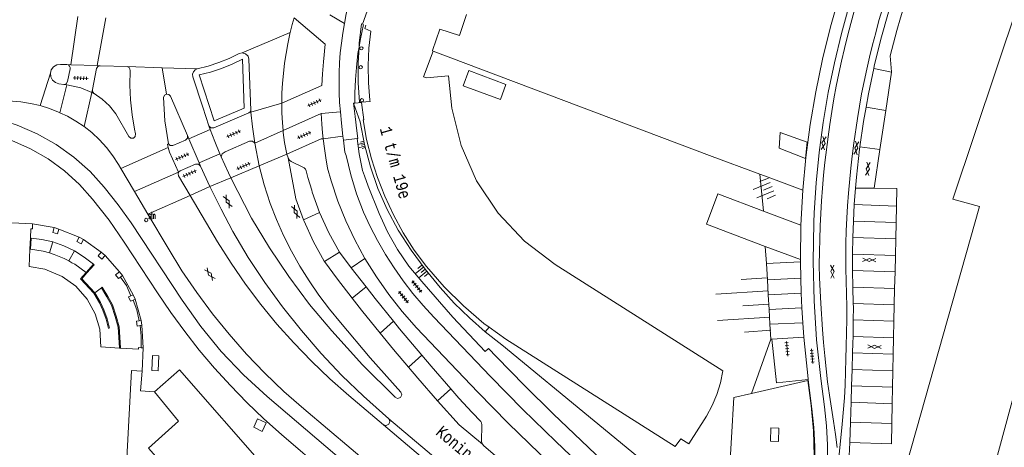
# Model space of a CAD drawing. Header units: metres. Extents: x 196790 to 198335, y 354523 to 356036.
# Tile 24 of 105: x 197155 to 197305, y 355650 to 355715. Entities that reach past the tile are written whole.
import ezdxf

# ---------------------------------------------------------------- set-up
doc = ezdxf.new("R2010")
doc.units = ezdxf.units.M
doc.linetypes.add('DGN Style 2', pattern=[186.027128, 111.616277, -74.410851])
for name, color, linetype, lineweight in [('bij- of bedrijfsgebouw', 252, 'Continuous', 18), ('functiescheiding', 252, 'Continuous', 18), ('gasstation', 252, 'Continuous', 18), ('heg of haag', 252, 'Continuous', 18), ('hoofdgebouw', 252, 'Continuous', 18), ('hoofdgebouw maaiveld', 252, 'Continuous', 18), ('huisnummer BAG', 252, 'Continuous', 18), ('kant asfaltverharding', 252, 'Continuous', 18), ('kant klinkerverharding', 252, 'Continuous', 18), ('kant muur (extern)', 252, 'Continuous', 18), ('kant tegelverharding', 252, 'Continuous', 18), ('overbouw', 252, 'Continuous', 18), ('overige afscheidingen', 252, 'Continuous', 18), ('overige opstallen geen pand', 252, 'Continuous', 18), ('raster', 252, 'Continuous', 18), ('schutting', 252, 'Continuous', 18), ('spoorrail', 252, 'Continuous', 18), ('steunpilaar gebouw', 252, 'Continuous', 18), ('straatnaam', 252, 'Continuous', 18), ('straatnaambord', 252, 'Continuous', 18), ('taludlijn', 252, 'Continuous', 18), ('taludsymbool', 252, 'Continuous', 18), ('toegangstrap', 252, 'Continuous', 18), ('verh asfaltsymbool', 2, 'Continuous', 0), ('verh tegelsymbool', 2, 'Continuous', 0), ('vlakafsluiter', 252, 'Continuous', 18), ('vlakafsluiter grijs', 252, 'DGN Style 2', 18)]:
    doc.layers.add(name, color=color, linetype=linetype, lineweight=lineweight)
doc.styles.add('Style-Courier New', font='cour.ttf')
doc.styles.add('Style-simplex', font='simplex.shx')

# ---------------------------------------------------------------- blocks, each defined once
blk = doc.blocks.new('TA')
at = {"layer": 'taludsymbool', "linetype": 'Continuous', "lineweight": 0}
for p, q in [((-0.5, 0), (-0.5, -0.5)), ((-0.25, 0), (-0.25, -1)), ((0, 0), (0, -0.5)), ((0.25, 0), (0.25, -1)), ((0.5, 0), (0.5, -0.5))]:
    blk.add_line(p, q, dxfattribs=at)
blk = doc.blocks.new('S505')
at = {"layer": 'steunpilaar gebouw', "linetype": 'Continuous', "lineweight": 0}
blk.add_circle((0, 0), 0.25, dxfattribs=at)
blk = doc.blocks.new('S435')
at = {"layer": 'straatnaambord', "color": 7, "linetype": 'Continuous', "lineweight": 0}
blk.add_circle((0, 0), 0.263, dxfattribs=at)
blk.add_circle((0, 0), 0.263, dxfattribs=at)
at = {"layer": 'straatnaambord', "color": 7, "linetype": 'Continuous', "lineweight": 0, "style": 'Style-simplex', "width": 0.428569}
blk.add_text('stn', height=1.05, dxfattribs=at).set_placement((0.32, 0.18))
blk = doc.blocks.new('S612')
at = {"layer": 'verh asfaltsymbool', "color": 252}
for p, q in [((-0.99, -0.26), (0.01, 0.24)), ((0.01, -0.26), (-0.99, 0.24)), ((0.01, 0.24), (1.01, -0.26)), ((1.01, 0.24), (0.01, -0.26))]:
    blk.add_line(p, q, dxfattribs=at)
blk = doc.blocks.new('S642')
at = {"layer": 'verh tegelsymbool', "color": 252}
for p, q in [((-1.12, 0), (1.12, 0)), ((-0.9, -0.25), (-0.9, 0.25)), ((-0.45, -0.25), (-0.45, 0.25)), ((0, -0.25), (0, 0.25)), ((0.45, -0.25), (0.45, 0.25)), ((0.9, -0.25), (0.9, 0.25))]:
    blk.add_line(p, q, dxfattribs=at)

msp = doc.modelspace()

# ---------------------------------------------------------------- linework, layer by layer
at = {"layer": 'bij- of bedrijfsgebouw', "flags": 128}
for points in [[(197228.472, 355703.342), (197222.816, 355705.452), (197223.677, 355707.757), (197229.332, 355705.647), (197228.472, 355703.342)], [(197271.031, 355698.355), (197275.141, 355696.85), (197274.901, 355694.41), (197270.903, 355695.957), (197271.031, 355698.355)]]:
    msp.add_lwpolyline(points, dxfattribs=at)
at = {"layer": 'functiescheiding'}
for p, q in [((197164.234, 355715.94), (197163.154, 355708.636)), ((197167.144, 355708.503), (197168.462, 355715.772)), ((197287.973, 355707.499), (197285.271, 355708.077)), ((197162.549, 355705.578), (197161.456, 355701.347)), ((197166.314, 355704.407), (197165.157, 355699.245)), ((197166.423, 355704.892), (197166.314, 355704.407)), ((197190.535, 355701.44), (197195.22, 355702.772)), ((197284.091, 355702.174), (197287.094, 355701.667)), ((197181.085, 355697.389), (197184.359, 355698.797)), ((197191.11, 355696.71), (197195.43, 355698.627)), ((197170.745, 355692.88), (197177.973, 355696.051)), ((197286.199, 355695.735), (197283.147, 355696.145)), ((197182.648, 355693.749), (197185.824, 355695.082)), ((197191.796, 355693.288), (197195.979, 355695.036)), ((197172.821, 355689.371), (197179.525, 355692.312)), ((197184.304, 355690.112), (197187.495, 355691.458)), ((197285.314, 355689.868), (197282.494, 355689.887)), ((197174.858, 355685.929), (197181.284, 355688.748)), ((197282.298, 355687.388), (197288.706, 355687.163)), ((197200.98, 355686.155), (197198.519, 355685.087)), ((197288.655, 355684.664), (197282.182, 355684.886)), ((197282.069, 355682.377), (197288.603, 355682.164)), ((197201.707, 355678.738), (197203.999, 355680.17)), ((197288.552, 355679.656), (197282.05, 355679.867)), ((197282.033, 355677.365), (197288.5, 355677.151)), ((197269.082, 355675.929), (197274.157, 355676.176)), ((197208.06, 355674.858), (197205.915, 355673.179)), ((197288.448, 355674.643), (197282.096, 355674.853)), ((197269.214, 355673.683), (197274.223, 355673.927)), ((197269.346, 355671.437), (197274.323, 355671.678)), ((197282.159, 355672.352), (197288.397, 355672.147)), ((197288.345, 355669.652), (197282.147, 355669.847)), ((197210.184, 355667.84), (197212.219, 355669.643)), ((197269.478, 355669.191), (197274.457, 355669.433)), ((197282.114, 355667.333), (197288.293, 355667.139)), ((197216.512, 355664.504), (197214.502, 355662.652)), ((197288.242, 355664.635), (197282.053, 355664.842)), ((197281.973, 355662.338), (197288.19, 355662.126)), ((197218.933, 355657.55), (197220.925, 355659.378)), ((197288.138, 355659.616), (197281.892, 355659.845)), ((197281.811, 355657.336), (197288.087, 355657.121)), ((197281.714, 355654.333), (197288.025, 355654.109))]:
    msp.add_line(p, q, dxfattribs=at)
at = {"layer": 'functiescheiding', "flags": 128}
for points in [[(197279.698, 355650.48), (197279.449, 355652.456), (197279.151, 355654.466), (197278.53, 355658.421), (197278.252, 355660.439), (197278.009, 355662.434), (197277.814, 355664.417), (197277.64, 355666.404), (197277.45, 355668.414), (197277.204, 355672.352), (197277.103, 355674.289), (197277.017, 355676.233), (197276.987, 355678.159), (197277.013, 355680.231), (197277.055, 355682.079), (197277.119, 355684.145), (197277.204, 355686.021), (197277.305, 355687.934), (197277.45, 355689.899), (197277.634, 355691.855), (197277.844, 355693.788), (197278.34, 355697.674), (197278.6, 355699.551), (197278.884, 355701.517), (197279.201, 355703.432), (197279.555, 355705.383), (197279.94, 355707.304), (197280.346, 355709.167), (197280.794, 355711.102), (197281.271, 355712.991), (197281.773, 355714.885), (197282.29, 355716.767)], [(197279.881, 355648.377), (197280.486, 355654.037), (197280.818, 355657.989), (197280.911, 355659.929), (197280.979, 355661.963), (197281.028, 355663.907), (197281.095, 355665.89), (197281.146, 355667.906), (197281.179, 355669.943), (197281.149, 355671.9), (197281.056, 355675.741), (197281.027, 355677.669), (197281.012, 355679.607), (197281.042, 355681.49), (197281.091, 355683.41), (197281.184, 355685.312), (197281.293, 355687.192), (197281.422, 355689.12), (197281.767, 355692.907), (197281.975, 355694.756), (197282.236, 355696.692), (197282.782, 355700.464), (197283.104, 355702.361), (197283.427, 355704.203), (197284.205, 355707.951), (197284.643, 355709.801), (197285.094, 355711.66), (197285.561, 355713.488), (197286.049, 355715.347), (197286.594, 355717.12)], [(197151.811, 355700.449), (197154.972, 355699.464), (197158.028, 355698.141), (197160.925, 355696.5), (197163.616, 355694.571), (197166.062, 355692.394), (197168.231, 355690.015), (197170.333, 355687.35), (197172.321, 355684.599), (197180.071, 355672.846), (197182.907, 355668.859), (197186.024, 355665.072), (197189.4, 355661.515), (197193.01, 355658.212), (197210.835, 355643.025)], [(197151.651, 355697.893), (197154.17, 355697.1), (197157.011, 355695.856), (197159.702, 355694.313), (197162.196, 355692.501), (197164.457, 355690.456), (197166.457, 355688.224), (197168.954, 355685.016), (197171.273, 355681.677), (197176.336, 355673.947), (197178.348, 355670.989), (197180.466, 355668.098), (197182.687, 355665.279), (197185.007, 355662.538), (197187.421, 355659.88), (197189.926, 355657.311), (197192.516, 355654.833), (197195.186, 355652.452), (197208.865, 355640.679)], [(197198.519, 355685.087), (197197.365, 355688.255), (197196.18, 355694.503)], [(197201.707, 355678.738), (197201.672, 355678.786), (197200.036, 355681.731), (197198.572, 355684.941), (197198.519, 355685.087)], [(197205.915, 355673.179), (197203.688, 355676.053), (197201.707, 355678.738)], [(197205.915, 355673.179), (197207.342, 355671.342), (197210.184, 355667.84)], [(197210.184, 355667.84), (197212.216, 355665.354), (197214.502, 355662.652)], [(197214.502, 355662.652), (197215.904, 355660.995), (197218.933, 355657.55)], [(197218.933, 355657.55), (197222.197, 355653.901), (197225.743, 355650.965)]]:
    msp.add_lwpolyline(points, dxfattribs=at)
at = {"layer": 'gasstation', "flags": 128}
msp.add_lwpolyline([(197270.779, 355651.402), (197270.828, 355653.402), (197269.628, 355653.431), (197269.569, 355651.418), (197270.779, 355651.402)], dxfattribs=at)
at = {"layer": 'heg of haag'}
for p, q in [((197267.946, 355691.997), (197268.521, 355686.407)), ((197268.948, 355678.425), (197268.76, 355681.037))]:
    msp.add_line(p, q, dxfattribs=at)
at = {"layer": 'hoofdgebouw'}
for p, q in [((197209.838, 355721.224), (197207.504, 355714.821)), ((197223.341, 355716.266), (197222.47, 355713.681)), ((197218.153, 355710.743), (197218.176, 355710.811)), ((197218.265, 355710.704), (197218.153, 355710.743)), ((197207.378, 355702.893), (197207.371, 355702.95)), ((197150.841, 355684.748), (197157.338, 355684.442))]:
    msp.add_line(p, q, dxfattribs=at)
at = {"layer": 'hoofdgebouw', "flags": 128}
for points in [[(197218.176, 355710.811), (197219.291, 355714.057), (197222.254, 355713.062), (197222.47, 355713.681)], [(197262.333, 355662.111), (197236.835, 355678.253), (197232.147, 355681.809), (197228.132, 355686.078), (197224.861, 355690.996), (197222.494, 355696.378), (197221.073, 355702.059), (197220.582, 355706.936), (197217.233, 355706.623), (197216.804, 355706.78), (197218.265, 355710.704)], [(197226.753, 355668.76), (197225.968, 355669.315), (197222.845, 355671.971), (197219.942, 355674.864), (197217.246, 355677.951), (197215.37, 355680.45), (197213.696, 355683.089), (197212.21, 355685.837), (197210.89, 355688.668), (197209.788, 355691.477), (197208.871, 355694.352), (197208.14, 355697.279), (197207.594, 355700.247), (197207.719, 355700.265), (197207.378, 355702.893)], [(197262.333, 355662.111), (197261.97, 355660.308), (197261.425, 355658.542), (197260.706, 355656.84), (197259.824, 355655.226), (197257.157, 355651.036), (197255.912, 355651.804), (197255.057, 355650.627), (197229.315, 355666.947), (197226.753, 355668.76)], [(197174.163, 355665.615), (197173.993, 355662.07), (197173.987, 355662.07)], [(197170.625, 355605.965), (197170.812, 355609.49), (197169.603, 355609.554), (197170.214, 355621.088), (197172.626, 355621.586), (197172.763, 355620.825), (197178.058, 355621.776), (197177.86, 355623.44), (197177.864, 355625.128), (197178.071, 355626.803), (197178.474, 355628.429), (197173.198, 355629.892), (197170.651, 355629.799), (197172.39, 355662.166), (197173.987, 355662.07)]]:
    msp.add_lwpolyline(points, dxfattribs=at)
at = {"layer": 'hoofdgebouw maaiveld'}
for p, q in [((197156.988, 355682.308), (197156.908, 355680.615)), ((197170.522, 355665.582), (197170.673, 355665.573)), ((197173.828, 355665.635), (197174.163, 355665.615))]:
    msp.add_line(p, q, dxfattribs=at)
at = {"layer": 'hoofdgebouw maaiveld', "flags": 128}
for points in [[(197208.023, 355714.626), (197207.858, 355714.125), (197208.756, 355713.761), (197208.493, 355711.147), (197208.385, 355708.517), (197208.432, 355705.885), (197208.633, 355703.265), (197208.654, 355703.066), (197207.371, 355702.95)], [(197157.338, 355684.442), (197157.303, 355683.68), (197157.053, 355683.691), (197156.988, 355682.308)], [(197156.908, 355680.615), (197156.783, 355677.974), (197159.206, 355677.562), (197161.841, 355676.462), (197163.893, 355674.965), (197165.613, 355673.01), (197166.86, 355670.78), (197167.538, 355668.445), (197167.705, 355665.751), (197170.522, 355665.582)], [(197170.673, 355665.573), (197173.427, 355665.408), (197173.439, 355665.658), (197173.828, 355665.635)]]:
    msp.add_lwpolyline(points, dxfattribs=at)
at = {"layer": 'kant asfaltverharding'}
for p, q in [((197162.55, 355708.656), (197163.154, 355708.636)), ((197163.154, 355708.636), (197167.144, 355708.503)), ((197167.144, 355708.503), (197167.603, 355708.488)), ((197167.603, 355708.488), (197171.693, 355708.353)), ((197287.973, 355707.499), (197287.094, 355701.667)), ((197162.549, 355705.578), (197162.072, 355705.643)), ((197166.642, 355704.27), (197166.314, 355704.407)), ((197190.535, 355701.44), (197190.508, 355701.716)), ((197287.094, 355701.667), (197286.199, 355695.735)), ((197184.158, 355699.353), (197184.359, 355698.797)), ((197180.881, 355697.864), (197181.085, 355697.389)), ((197181.085, 355697.389), (197182.648, 355693.749)), ((197191.796, 355693.288), (197191.11, 355696.71)), ((197286.199, 355695.735), (197285.314, 355689.868)), ((197185.824, 355695.082), (197186.023, 355694.615)), ((197196.18, 355694.503), (197195.979, 355695.036)), ((197170.745, 355692.88), (197172.821, 355689.371)), ((197182.648, 355693.749), (197182.867, 355693.239)), ((197184.304, 355690.112), (197182.867, 355693.239)), ((197199.776, 355689.587), (197199.216, 355691.495)), ((197172.821, 355689.371), (197174.858, 355685.929)), ((197282.298, 355687.388), (197282.494, 355689.887)), ((197282.182, 355684.886), (197282.298, 355687.388)), ((197288.706, 355687.163), (197288.655, 355684.664)), ((197282.069, 355682.377), (197282.182, 355684.886)), ((197288.655, 355684.664), (197288.603, 355682.164)), ((197282.05, 355679.867), (197282.069, 355682.377)), ((197288.603, 355682.164), (197288.552, 355679.656)), ((197203.999, 355680.17), (197205.799, 355677.774)), ((197282.033, 355677.365), (197282.05, 355679.867)), ((197288.552, 355679.656), (197288.5, 355677.151)), ((197208.06, 355674.858), (197205.799, 355677.774)), ((197282.096, 355674.853), (197282.033, 355677.365)), ((197288.5, 355677.151), (197288.448, 355674.643)), ((197282.159, 355672.352), (197282.096, 355674.853)), ((197288.448, 355674.643), (197288.397, 355672.147)), ((197288.397, 355672.147), (197288.345, 355669.652)), ((197282.114, 355667.333), (197282.147, 355669.847)), ((197288.345, 355669.652), (197288.293, 355667.139)), ((197288.293, 355667.139), (197288.242, 355664.635)), ((197281.973, 355662.338), (197282.053, 355664.842)), ((197288.242, 355664.635), (197288.19, 355662.126)), ((197281.892, 355659.845), (197281.973, 355662.338)), ((197288.19, 355662.126), (197288.138, 355659.616)), ((197222.141, 355657.98), (197220.925, 355659.378)), ((197281.811, 355657.336), (197281.892, 355659.845)), ((197288.138, 355659.616), (197288.087, 355657.121)), ((197281.714, 355654.333), (197281.811, 355657.336)), ((197288.087, 355657.121), (197288.025, 355654.109)), ((197210.712, 355653.911), (197227.077, 355640.126)), ((197227.86, 355641.035), (197211.529, 355654.837)), ((197281.614, 355651.222), (197281.714, 355654.333))]:
    msp.add_line(p, q, dxfattribs=at)
at = {"layer": 'kant asfaltverharding', "flags": 128}
for points in [[(197285.271, 355708.077), (197285.338, 355708.393), (197286.357, 355712.536), (197287.51, 355716.64), (197288.793, 355720.698), (197291.248, 355727.26), (197293.407, 355732.567)], [(197293.407, 355732.567), (197295.034, 355731.917), (197290.971, 355721.011), (197290.5, 355719.604), (197289.334, 355715.771), (197288.781, 355713.835), (197288.281, 355711.901), (197287.777, 355709.998), (197287.98, 355707.542), (197287.973, 355707.499)], [(197276.015, 355620.232), (197276.166, 355621.575), (197276.307, 355622.919), (197277.139, 355631.204), (197278.094, 355645.033), (197278.223, 355647.937), (197278.211, 355650.848), (197278.056, 355653.755), (197277.76, 355656.647), (197277.214, 355660.945), (197276.584, 355666.848), (197276.193, 355672.776), (197276.042, 355678.715), (197276.13, 355684.651), (197276.2, 355686.12), (197276.507, 355690.704), (197276.969, 355695.282), (197277.584, 355699.848), (197278.353, 355704.393), (197279.274, 355708.909), (197280.346, 355713.39), (197281.566, 355717.827)], [(197196.496, 355713.521), (197196.809, 355714.769), (197197.089, 355715.749)], [(197195.22, 355702.772), (197195.23, 355704.323), (197195.332, 355705.84), (197195.482, 355707.284), (197195.663, 355708.854), (197195.889, 355710.344), (197196.127, 355711.824), (197196.445, 355713.318), (197196.496, 355713.521)], [(197182.382, 355708.006), (197184.024, 355708.436), (197185.639, 355708.969), (197187.217, 355709.603), (197188.749, 355710.333), (197189.211, 355710.443)], [(197189.211, 355710.443), (197189.732, 355710.302), (197190.11, 355709.916), (197190.24, 355709.459), (197190.508, 355701.716)], [(197160.026, 355707.335), (197160.168, 355707.854), (197160.517, 355708.316), (197161.016, 355708.609), (197161.548, 355708.689), (197162.55, 355708.656)], [(197162.072, 355705.643), (197161.301, 355705.747), (197160.79, 355705.915), (197160.346, 355706.287), (197160.079, 355706.8), (197160.026, 355707.335)], [(197171.693, 355708.353), (197172.056, 355708.165), (197172.165, 355707.771), (197172.129, 355705.525), (197172.229, 355703.276), (197172.464, 355701.038), (197172.834, 355698.822), (197172.998, 355698.13), (197172.951, 355697.747), (197172.664, 355697.488), (197172.278, 355697.48), (197171.981, 355697.726), (197169.968, 355701.196), (197169.024, 355702.377), (197167.917, 355703.404), (197166.683, 355704.248), (197166.642, 355704.27)], [(197184.158, 355699.353), (197183.243, 355702.173), (197181.702, 355706.82), (197181.658, 355707.183), (197181.777, 355707.565), (197182.047, 355707.86), (197182.382, 355708.006)], [(197284.091, 355702.174), (197284.454, 355704.216), (197285.271, 355708.077)], [(197166.314, 355704.407), (197164.653, 355705.103), (197162.549, 355705.578)], [(197151.929, 355703.214), (197154.289, 355703.117), (197154.917, 355703.07), (197155.547, 355703.003), (197157.017, 355702.765), (197158.467, 355702.423)], [(197177.978, 355696.635), (197177.432, 355700.12), (197177.243, 355703.643), (197177.371, 355703.995), (197177.694, 355704.186)], [(197177.694, 355704.186), (197178.064, 355704.128), (197178.313, 355703.848), (197180.881, 355697.864)], [(197158.467, 355702.423), (197159.889, 355701.978), (197161.275, 355701.433), (197161.456, 355701.347)], [(197161.456, 355701.347), (197162.619, 355700.795), (197163.917, 355700.068), (197165.157, 355699.245)], [(197190.535, 355701.44), (197190.751, 355699.206), (197191.11, 355696.71)], [(197195.43, 355698.627), (197195.324, 355699.819), (197195.248, 355701.301), (197195.22, 355702.772)], [(197284.091, 355702.174), (197283.706, 355700.013), (197283.147, 355696.145)], [(197165.157, 355699.245), (197166.323, 355698.32), (197167.488, 355697.23), (197168.563, 355696.053), (197169.539, 355694.791), (197170.406, 355693.452), (197170.745, 355692.88)], [(197184.359, 355698.797), (197185.024, 355696.958), (197185.824, 355695.082)], [(197195.979, 355695.036), (197195.659, 355696.826), (197195.456, 355698.34), (197195.43, 355698.627)], [(197177.973, 355696.051), (197177.836, 355696.581), (197177.978, 355696.635)], [(197179.525, 355692.312), (197178.152, 355695.362), (197177.973, 355696.051)], [(197282.494, 355689.887), (197282.625, 355691.553), (197283.096, 355695.789), (197283.147, 355696.145)], [(197187.495, 355691.458), (197187.138, 355692.202), (197186.023, 355694.615)], [(197199.216, 355691.495), (197198.952, 355692.5), (197198.861, 355692.744), (197198.651, 355692.942), (197196.661, 355693.917), (197196.4, 355694.139), (197196.18, 355694.503)], [(197181.284, 355688.748), (197179.53, 355691.769), (197179.451, 355692.04), (197179.525, 355692.312)], [(197187.495, 355691.458), (197190.647, 355685.307), (197193.352, 355680.799), (197196.292, 355676.432), (197199.455, 355672.223), (197202.828, 355668.19), (197207.529, 355663.048), (197212.457, 355658.122), (197212.85, 355657.912), (197213.274, 355658.047), (197213.473, 355658.446), (197213.325, 355658.866), (197208.658, 355664.102), (197204.146, 355669.472), (197202.467, 355671.492), (197200.876, 355673.593), (197199.38, 355675.77), (197197.984, 355678.015), (197196.693, 355680.321), (197195.509, 355682.682), (197194.438, 355685.09), (197193.48, 355687.536), (197192.559, 355690.389), (197191.796, 355693.288)], [(197211.529, 355654.837), (197207.667, 355658.248), (197204.374, 355661.43), (197201.217, 355664.759), (197198.206, 355668.227), (197195.35, 355671.824), (197192.658, 355675.539), (197190.136, 355679.361), (197187.79, 355683.279), (197185.99, 355686.666), (197184.304, 355690.112)], [(197199.776, 355689.587), (197199.847, 355689.268), (197200.98, 355686.155)], [(197285.314, 355689.868), (197288.761, 355689.812), (197288.706, 355687.163)], [(197181.284, 355688.748), (197185.455, 355681.706), (197187.516, 355678.463), (197189.712, 355675.297), (197192.038, 355672.219), (197194.489, 355669.234), (197197.059, 355666.352), (197199.741, 355663.578), (197202.529, 355660.919), (197205.415, 355658.382), (197210.712, 355653.911)], [(197174.858, 355685.929), (197177.933, 355680.734), (197180.042, 355677.336), (197182.297, 355674.02), (197184.693, 355670.796), (197187.224, 355667.672), (197189.884, 355664.657), (197192.667, 355661.76), (197195.562, 355658.986), (197198.564, 355656.343), (197212.981, 355644.174)], [(197200.98, 355686.155), (197202.377, 355683.087), (197203.999, 355680.17)], [(197212.219, 355669.643), (197209.425, 355673.099), (197208.06, 355674.858)], [(197282.147, 355669.847), (197282.173, 355671.799), (197282.159, 355672.352)], [(197216.512, 355664.504), (197213.145, 355668.498), (197212.219, 355669.643)], [(197282.053, 355664.842), (197282.101, 355666.315), (197282.114, 355667.333)], [(197220.925, 355659.378), (197217.926, 355662.826), (197216.512, 355664.504)], [(197225.743, 355650.965), (197225.612, 355651.365), (197225.68, 355653.892), (197225.618, 355654.206), (197225.48, 355654.438), (197224.19, 355655.764), (197222.141, 355657.98)], [(197288.025, 355654.109), (197287.961, 355651.026), (197281.614, 355651.222)], [(197259.33, 355622.277), (197255.895, 355625.242), (197225.98, 355650.708), (197225.743, 355650.965)], [(197279.043, 355617.698), (197279.292, 355619.749), (197279.512, 355621.804), (197280.455, 355631.209), (197281.375, 355644.191), (197281.549, 355649.218), (197281.614, 355651.222)]]:
    msp.add_lwpolyline(points, dxfattribs=at)
at = {"layer": 'kant klinkerverharding'}
for p, q in [((197206.341, 355702.788), (197206.13, 355702.771)), ((197204.149, 355701.46), (197201.227, 355701.201)), ((197201.509, 355697.394), (197204.529, 355697.792)), ((197204.609, 355697.166), (197206.709, 355697.407)), ((197261.55, 355689.035), (197268.521, 355686.407)), ((197268.521, 355686.407), (197274.196, 355684.267)), ((197268.76, 355681.037), (197259.816, 355684.395)), ((197270.263, 355680.473), (197268.76, 355681.037)), ((197274.124, 355679.024), (197270.263, 355680.473)), ((197207.881, 355679.188), (197205.799, 355677.774)), ((197268.948, 355678.425), (197274.125, 355678.664)), ((197269.082, 355675.929), (197268.948, 355678.425)), ((197269.214, 355673.683), (197269.082, 355675.929)), ((197269.346, 355671.437), (197269.214, 355673.683)), ((197269.478, 355669.191), (197269.346, 355671.437)), ((197269.611, 355666.925), (197269.478, 355669.191)), ((197269.787, 355666.935), (197269.611, 355666.925)), ((197274.624, 355667.211), (197269.787, 355666.935))]:
    msp.add_line(p, q, dxfattribs=at)
at = {"layer": 'kant klinkerverharding', "flags": 128}
for points in [[(197195.22, 355702.772), (197201.327, 355705.465), (197201.433, 355707.233), (197201.571, 355709.081), (197201.84, 355711.739), (197197.089, 355715.749)], [(197207.676, 355714.756), (197207.158, 355712.307), (197206.986, 355711.311)], [(197206.986, 355711.311), (197206.818, 355710.342), (197206.577, 355708.193), (197206.417, 355706.394), (197206.317, 355704.292), (197206.341, 355702.788)], [(197182.68, 355707.085), (197184.375, 355707.518), (197186.041, 355708.064), (197187.667, 355708.721), (197189.241, 355709.484), (197189.488, 355702.054), (197184.939, 355700.13), (197182.68, 355707.085)], [(197206.13, 355702.771), (197206.38, 355700.755), (197206.635, 355698.584), (197206.792, 355697.417), (197206.709, 355697.407)], [(197201.227, 355701.201), (197201.297, 355699.619), (197201.415, 355698.268), (197201.509, 355697.394)], [(197176.417, 355662.141), (197176.537, 355664.406), (197175.57, 355664.452), (197175.473, 355662.184), (197176.417, 355662.141)], [(197190.965, 355653.531), (197192.263, 355652.915), (197192.851, 355654.207), (197191.552, 355654.837), (197190.965, 355653.531)], [(197210.712, 355653.911), (197211.131, 355653.83), (197211.505, 355654.035), (197211.662, 355654.432), (197211.529, 355654.837)]]:
    msp.add_lwpolyline(points, dxfattribs=at)
at = {"layer": 'kant muur (extern)'}
for p, q in [((197260.296, 355694.86), (197218.265, 355710.704)), ((197171.005, 355676.582), (197170.701, 355676.35)), ((197172.292, 355673.536), (197172.631, 355673.678)), ((197172.921, 355672.986), (197172.649, 355672.872)), ((197173.561, 355669.738), (197173.848, 355669.783)), ((197173.964, 355669.042), (197173.674, 355668.997))]:
    msp.add_line(p, q, dxfattribs=at)
at = {"layer": 'kant muur (extern)', "flags": 128}
for points in [[(197161.341, 355683.665), (197161.124, 355682.947), (197160.406, 355683.164), (197160.623, 355683.882)], [(197165.072, 355682.065), (197164.721, 355681.398), (197164.058, 355681.747), (197164.407, 355682.411)], [(197168.347, 355679.644), (197167.852, 355679.081), (197167.288, 355679.575), (197167.783, 355680.139)], [(197170.701, 355676.35), (197170.409, 355676.127), (197169.953, 355676.722), (197170.549, 355677.178)], [(197172.649, 355672.872), (197172.229, 355672.696), (197171.939, 355673.388), (197172.292, 355673.536)], [(197173.674, 355668.997), (197173.223, 355668.926), (197173.107, 355669.667), (197173.561, 355669.738)]]:
    msp.add_lwpolyline(points, dxfattribs=at)
at = {"layer": 'kant tegelverharding'}
for p, q in [((197206.341, 355702.788), (197207.378, 355702.893)), ((197201.227, 355701.201), (197195.43, 355698.627)), ((197204.529, 355697.792), (197204.609, 355697.166)), ((197204.609, 355697.166), (197204.843, 355695.338)), ((197191.796, 355693.288), (197187.495, 355691.458)), ((197181.284, 355688.748), (197184.304, 355690.112)), ((197274.489, 355689.548), (197274.196, 355684.267)), ((197274.196, 355684.267), (197274.124, 355679.024)), ((197274.124, 355679.024), (197274.125, 355678.664)), ((197274.125, 355678.664), (197274.157, 355676.176)), ((197274.157, 355676.176), (197274.223, 355673.927)), ((197274.223, 355673.927), (197274.323, 355671.678)), ((197274.323, 355671.678), (197274.457, 355669.433)), ((197274.457, 355669.433), (197274.624, 355667.211))]:
    msp.add_line(p, q, dxfattribs=at)
at = {"layer": 'kant tegelverharding', "flags": 128}
for points in [[(197239.585, 355812.134), (197206.348, 355720.707), (197205.856, 355719.32), (197205.417, 355717.861), (197205.035, 355716.383), (197204.747, 355714.909)], [(197274.489, 355689.548), (197274.952, 355694.557), (197275.602, 355699.557), (197276.441, 355704.535), (197277.466, 355709.482), (197278.676, 355714.387), (197280.067, 355719.24), (197281.637, 355724.03), (197283.381, 355728.749), (197283.205, 355729.48)], [(197204.747, 355714.909), (197204.504, 355713.448), (197204.299, 355711.936), (197204.131, 355710.431), (197204.011, 355708.927), (197203.948, 355707.429), (197203.935, 355705.91), (197203.964, 355704.364), (197204.026, 355702.908), (197204.149, 355701.46)], [(197162.55, 355708.656), (197162.767, 355708.599), (197162.958, 355708.441), (197163.06, 355708.216), (197163.059, 355707.992), (197162.652, 355706.068), (197162.444, 355705.744), (197162.072, 355705.643)], [(197167.603, 355708.488), (197167.255, 355708.361), (197167.061, 355708.045), (197166.423, 355704.892)], [(197166.423, 355704.892), (197166.442, 355704.549), (197166.642, 355704.27)], [(197190.508, 355701.716), (197190.419, 355701.469), (197190.214, 355701.304), (197184.89, 355699.026), (197184.452, 355699.029), (197184.158, 355699.353)], [(197204.149, 355701.46), (197204.295, 355699.739), (197204.529, 355697.792)], [(197180.881, 355697.864), (197180.879, 355697.467), (197180.604, 355697.182), (197178.673, 355696.358), (197178.269, 355696.354), (197177.978, 355696.635)], [(197191.11, 355696.71), (197190.776, 355697.031), (197190.313, 355697.04), (197186.594, 355695.406), (197186.163, 355695.116), (197186.023, 355694.615)], [(197201.509, 355697.394), (197201.243, 355697.356), (197195.979, 355695.036)], [(197201.509, 355697.394), (197201.727, 355695.925), (197201.916, 355694.469), (197202.177, 355692.917)], [(197206.709, 355697.407), (197207.007, 355695.098), (197207.52, 355692.568)], [(197204.843, 355695.338), (197205.025, 355694.83), (197205.723, 355691.906), (197206.606, 355689.033), (197207.668, 355686.228), (197208.685, 355684.05), (197209.8, 355681.912), (197211.008, 355679.821), (197212.308, 355677.782), (197213.696, 355675.802), (197215.168, 355673.887), (197216.718, 355672.041), (197218.343, 355670.269), (197226.994, 355661.235), (197231.887, 355656.241), (197236.893, 355651.361), (197260.109, 355629.242), (197266.073, 355623.696), (197271.901, 355618.54)], [(197182.867, 355693.239), (197182.543, 355693.532), (197182.106, 355693.521), (197179.766, 355692.523), (197179.525, 355692.312)], [(197207.881, 355679.188), (197206.344, 355682), (197204.962, 355684.892), (197203.74, 355687.907), (197202.745, 355691.015), (197202.177, 355692.917)], [(197207.52, 355692.568), (197207.788, 355691.772), (197208.357, 355690.201), (197210.044, 355686.007), (197211.309, 355683.227), (197212.825, 355680.561), (197214.573, 355678.042), (197216.533, 355675.7), (197221.246, 355670.29), (197226.163, 355665.064), (197226.675, 355665.517), (197227.863, 355664.255), (197232.142, 355659.867), (197236.526, 355655.585), (197262.292, 355631.018), (197267.478, 355626.179), (197272.497, 355621.694)], [(197271.255, 355615.121), (197264.311, 355621.249), (197257.256, 355627.8), (197234.411, 355649.561), (197229.682, 355654.171), (197225.062, 355658.89), (197215.712, 355668.664), (197213.538, 355671.125), (197211.502, 355673.707), (197209.614, 355676.399), (197207.881, 355679.188)], [(197275.294, 355660.804), (197270.465, 355660.304), (197269.787, 355666.935)], [(197274.624, 355667.211), (197275.282, 355660.903), (197275.294, 355660.804)], [(197276.188, 355645.328), (197276.301, 355647.765), (197276.293, 355650.631), (197276.145, 355653.493), (197275.857, 355656.341), (197275.294, 355660.804)]]:
    msp.add_lwpolyline(points, dxfattribs=at)
at = {"layer": 'overbouw'}
for p, q in [((197160.623, 355683.882), (197157.338, 355684.442)), ((197161.341, 355683.665), (197160.623, 355683.882)), ((197164.407, 355682.411), (197161.341, 355683.665)), ((197164.407, 355682.411), (197165.072, 355682.065)), ((197167.783, 355680.139), (197165.072, 355682.065)), ((197167.783, 355680.139), (197168.347, 355679.644)), ((197170.549, 355677.178), (197168.347, 355679.644)), ((197170.549, 355677.178), (197171.005, 355676.582)), ((197172.631, 355673.678), (197171.005, 355676.582)), ((197172.631, 355673.678), (197172.921, 355672.986)), ((197173.848, 355669.783), (197172.921, 355672.986)), ((197173.848, 355669.783), (197173.964, 355669.042)), ((197174.163, 355665.615), (197173.964, 355669.042))]:
    msp.add_line(p, q, dxfattribs=at)
at = {"layer": 'overbouw', "flags": 128}
for points in [[(197206.986, 355711.311), (197207.02, 355711.899), (197207.374, 355714.87), (197207.504, 355714.821)], [(197206.986, 355711.311), (197206.845, 355708.907), (197206.85, 355705.909), (197207.036, 355702.923), (197207.371, 355702.95)]]:
    msp.add_lwpolyline(points, dxfattribs=at)
at = {"layer": 'overige afscheidingen'}
msp.add_line((197226.184, 355668.043), (197226.753, 355668.76), dxfattribs=at)
at = {"layer": 'overige opstallen geen pand'}
for p, q in [((197175.864, 355658.946), (197179.691, 355662.289)), ((197179.691, 355662.289), (197198.258, 355641.09)), ((197179.535, 355654.479), (197175.864, 355658.946))]:
    msp.add_line(p, q, dxfattribs=at)
at = {"layer": 'overige opstallen geen pand', "flags": 128}
msp.add_lwpolyline([(197179.535, 355654.479), (197174.98, 355650.384), (197185.674, 355638.228), (197190.223, 355642.221)], dxfattribs=at)
at = {"layer": 'raster'}
for p, q in [((197157.095, 355682.3), (197156.996, 355680.602)), ((197159.902, 355680.052), (197160.387, 355681.705)), ((197163.712, 355680.332), (197162.842, 355678.812)), ((197165.468, 355677.076), (197166.568, 355678.34))]:
    msp.add_line(p, q, dxfattribs=at)
at = {"layer": 'raster', "flags": 128}
for points in [[(197281.703, 355617.248), (197287.25, 355646.159), (197289.634, 355645.72), (197301.365, 355687.105), (197297.289, 355688.194), (197310.537, 355727.724)], [(197168.861, 355668.54), (197168.506, 355669.965), (197168.034, 355671.351), (197167.52, 355672.433), (197166.641, 355673.911), (197164.623, 355676.105), (197165.468, 355677.076)], [(197170.701, 355676.35), (197171.605, 355675.091), (197172.292, 355673.536)], [(197170.522, 355665.582), (197170.443, 355667.227), (197170.324, 355668.768), (197169.888, 355670.399), (197169.344, 355672.104), (197168.637, 355673.346), (197167.804, 355674.738)], [(197172.649, 355672.872), (197173.181, 355671.375), (197173.561, 355669.738)], [(197173.674, 355668.997), (197173.837, 355667.369), (197173.828, 355665.635)], [(197173.987, 355662.07), (197173.757, 355659.053), (197175.864, 355658.946)], [(197266.671, 355658.695), (197275.231, 355660.668), (197275.76, 355656.86), (197276.084, 355653.024), (197276.2, 355649.175), (197276.108, 355645.332)], [(197263.292, 355645.92), (197263.993, 355658.078), (197266.671, 355658.695)]]:
    msp.add_lwpolyline(points, dxfattribs=at)
at = {"layer": 'schutting'}
for p, q in [((197267.946, 355691.997), (197260.296, 355694.86)), ((197269.199, 355691.528), (197267.946, 355691.997)), ((197274.489, 355689.548), (197269.199, 355691.528))]:
    msp.add_line(p, q, dxfattribs=at)
at = {"layer": 'spoorrail', "flags": 128}
msp.add_lwpolyline([(197308.607, 355665.908), (197300.983, 355637.913), (197297.303, 355624.243), (197293.86, 355611.363), (197292.554, 355606.392)], dxfattribs=at)
at = {"layer": 'taludlijn'}
msp.add_line((197269.611, 355666.925), (197266.671, 355658.695), dxfattribs=at)
at = {"layer": 'taludlijn', "flags": 128}
for points in [[(197226.184, 355668.043), (197223.768, 355670.168), (197221.471, 355672.422), (197219.307, 355674.803), (197217.035, 355677.58), (197214.895, 355680.46), (197212.945, 355683.474), (197211.255, 355686.642), (197209.86, 355689.845), (197208.71, 355693.144), (197207.806, 355696.518), (197207.151, 355699.95), (197206.13, 355702.771)], [(197263.292, 355645.92), (197256.8, 355642.991), (197228.705, 355666.044), (197226.184, 355668.043)]]:
    msp.add_lwpolyline(points, dxfattribs=at)
at = {"layer": 'toegangstrap'}
for p, q in [((197157.095, 355682.3), (197156.988, 355682.308)), ((197156.996, 355680.602), (197156.908, 355680.615)), ((197165.59, 355676.988), (197165.468, 355677.076)), ((197167.804, 355674.738), (197166.77, 355673.988))]:
    msp.add_line(p, q, dxfattribs=at)
at = {"layer": 'toegangstrap', "flags": 128}
for points in [[(197160.387, 355681.705), (197158.756, 355682.087), (197157.095, 355682.3)], [(197159.902, 355680.052), (197158.942, 355680.302), (197156.996, 355680.602)], [(197163.712, 355680.332), (197162.088, 355681.111), (197160.387, 355681.705)], [(197166.568, 355678.34), (197165.193, 355679.412), (197163.712, 355680.332)], [(197159.902, 355680.052), (197160.608, 355679.818), (197162.128, 355679.208), (197162.842, 355678.812)], [(197165.468, 355677.076), (197163.731, 355678.331), (197163.307, 355678.554), (197162.842, 355678.812)], [(197165.59, 355676.988), (197166.681, 355678.241), (197166.568, 355678.34)], [(197166.77, 355673.988), (197164.828, 355676.112), (197165.59, 355676.988)], [(197170.673, 355665.573), (197170.593, 355667.236), (197170.474, 355668.78), (197170.032, 355670.441), (197169.486, 355672.15), (197168.767, 355673.421), (197167.926, 355674.827), (197167.804, 355674.738)], [(197166.77, 355673.988), (197167.656, 355672.498), (197168.173, 355671.408), (197168.65, 355670.007), (197169.007, 355668.576)]]:
    msp.add_lwpolyline(points, dxfattribs=at)
at = {"layer": 'vlakafsluiter'}
msp.add_line((197261.55, 355689.035), (197259.816, 355684.395), dxfattribs=at)
at = {"layer": 'vlakafsluiter grijs'}
for p, q in [((197202.523, 355716.207), (197204.747, 355714.909)), ((197189.211, 355710.443), (197196.496, 355713.521)), ((197160.026, 355707.335), (197158.467, 355702.423)), ((197171.693, 355708.353), (197177.038, 355708.18)), ((197177.038, 355708.18), (197177.694, 355704.186)), ((197177.038, 355708.18), (197182.382, 355708.006))]:
    msp.add_line(p, q, dxfattribs=at)

# ---------------------------------------------------------------- block references
at = {"layer": 'steunpilaar gebouw'}
for p in [(197207.333, 355711.13), (197207.233, 355708.263), (197207.424, 355703.244)]:
    msp.add_blockref('S505', p, dxfattribs=at)
at = {"layer": 'straatnaambord'}
msp.add_blockref('S435', (197174.611, 355685.031), dxfattribs=at)
at = {"layer": 'taludsymbool'}
for p, xscale, yscale, zscale, rotation in [((197207.806, 355696.518), 0.9950301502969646, 0.9950301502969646, 0.9950301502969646, 285.0278558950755), ((197269.805, 355690.108), 2.819180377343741, 2.819180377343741, 2.819180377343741, 292.3712914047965), ((197217.035, 355677.58), 1.582601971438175, 1.582601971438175, 1.582601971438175, 309.2817650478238), ((197269.334, 355672.265), 7.997727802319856, 7.997727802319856, 7.997727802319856, 273.7063761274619)]:
    msp.add_blockref('TA', p, dxfattribs=dict(at, xscale=xscale, yscale=yscale, zscale=zscale, rotation=rotation))
at = {"layer": 'verh asfaltsymbool'}
for p, rotation in [((197277.654, 355696.724), 262.7044398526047), ((197282.631, 355695.994), 262.2993446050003), ((197284.35, 355692.803), 83.62817759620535), ((197186.993, 355687.858), 297.1287660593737), ((197197.35, 355686.281), 292.7697266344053), ((197284.598, 355678.949), 178.1080345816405), ((197184.291, 355676.819), 306.0105254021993), ((197278.987, 355677.202), 270.9166542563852), ((197285.392, 355665.763), 178.2243994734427)]:
    msp.add_blockref('S612', p, dxfattribs=dict(at, rotation=rotation))
at = {"layer": 'verh tegelsymbool'}
for p, rotation in [((197164.639, 355706.604), 357.5925861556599), ((197200.193, 355702.843), 203.9508553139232), ((197187.907, 355698.134), 23.694971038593), ((197198.646, 355697.941), 203.7704758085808), ((197180.071, 355694.666), 23.25875933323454), ((197189.414, 355693.234), 23.694971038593), ((197181.201, 355692.103), 23.25875933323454), ((197215.76, 355674.917), 309.5635086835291), ((197213.742, 355673.332), 309.5635086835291), ((197272.092, 355665.48), 275.0491664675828), ((197275.901, 355664.347), 275.0491664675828)]:
    msp.add_blockref('S642', p, dxfattribs=dict(at, rotation=rotation))

# ---------------------------------------------------------------- texts
at = {"layer": 'huisnummer BAG', "style": 'Style-Courier New', "width": 0.694444}
msp.add_text('1 t/m 19e', height=1.8, rotation=285.66211, dxfattribs=at).set_placement((197210.112, 355698.941))
at = {"layer": 'straatnaam', "style": 'Style-Courier New', "width": 0.694444}
msp.add_text('Koninginnelaan', height=1.8, rotation=319.82758, dxfattribs=at).set_placement((197218.527, 355652.543))

doc.saveas('drawing.dxf')
